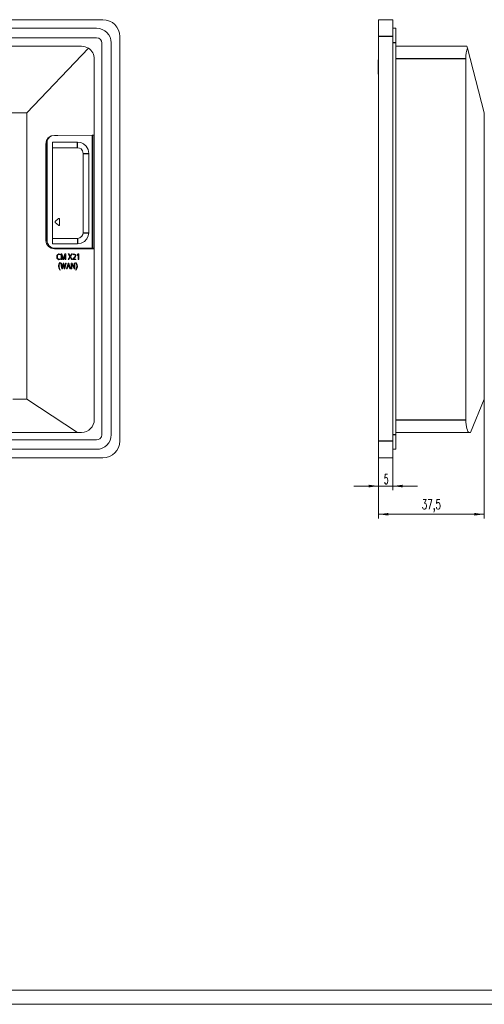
# Model space of a CAD drawing. Header units: millimetres. Extents: x 0 to 841, y 0 to 594.
# Tile 4 of 9: x 262 to 427, y 0 to 349. Entities that reach past the tile are written whole.
import ezdxf

# ---------------------------------------------------------------- set-up
doc = ezdxf.new("R2010")
doc.units = ezdxf.units.MM
for name, color, linetype in [('1', 7, 'Continuous'), ('106', 7, 'Continuous'), ('201', 7, 'Continuous')]:
    doc.layers.add(name, color=color, linetype=linetype)
doc.styles.add('latin_extended', font='simplex.shx')
doc.dimstyles.get("Standard").update_dxf_attribs({"dimtxt": 0.18, "dimasz": 0.18, "dimexe": 0.18, "dimexo": 0.0625, "dimgap": 0.09, "dimtad": 0, "dimtih": 1, "dimtoh": 1, "dimdec": 4, "dimzin": 0, "dimdsep": 46, "dimtxsty": 'Standard', "dimcen": 0.09, "dimadec": 0, "dimazin": 0, "dimtfac": 1, "dimtdec": 4, "dimtofl": 0, "dimtmove": 0, "dimatfit": 3, "dimfxl": 1, "dimtolj": 1, "dimtzin": 0, "dimarcsym": 0})

# ---------------------------------------------------------------- blocks, each defined once
blk = doc.blocks.new('_U2')
at = {"layer": '106', "color": 7, "lineweight": 13}
for p, q in [((394.002572, 199.77589), (394.002572, 182.27595)), ((389.002572, 195.466765), (389.002572, 182.27595)), ((380.252572, 183.77595), (402.752572, 183.77595))]:
    blk.add_line(p, q, dxfattribs=at)
at = {"layer": '106', "color": 7, "lineweight": 25}
for points in [[(389.002572, 183.77595), (385.502573, 183.315166), (385.50257, 184.236734)], [(394.002572, 183.77595), (397.50257, 184.236734), (397.502573, 183.315166)]]:
    blk.add_solid(points, dxfattribs=at)
at = {"layer": '106', "color": 7, "linetype": 'Continuous', "lineweight": 18, "insert": (390.914388, 184.504503), "char_height": 3.5, "attachment_point": 7, "line_spacing_factor": 0.963855, "style": 'latin_extended'}
blk.add_mtext('\\W0.5404;5', dxfattribs=at)
blk = doc.blocks.new('_U3')
at = {"layer": '106', "color": 7, "lineweight": 13}
for p, q in [((426.502572, 214.621256), (426.502572, 172.27595)), ((389.002572, 195.994383), (389.002572, 172.27595)), ((389.002572, 173.77595), (426.502572, 173.77595))]:
    blk.add_line(p, q, dxfattribs=at)
at = {"layer": '106', "color": 7, "lineweight": 25}
for points in [[(389.002572, 173.77595), (392.50257, 174.236734), (392.502573, 173.315166)], [(426.502572, 173.77595), (423.002573, 173.315166), (423.00257, 174.236734)]]:
    blk.add_solid(points, dxfattribs=at)
at = {"layer": '106', "color": 7, "linetype": 'Continuous', "lineweight": 18, "insert": (404.273203, 174.504503), "char_height": 3.5, "attachment_point": 7, "line_spacing_factor": 0.963855, "style": 'latin_extended'}
blk.add_mtext('\\W0.6563;37,5', dxfattribs=at)

msp = doc.modelspace()

# ---------------------------------------------------------------- linework, layer by layer
at = {"layer": '1', "color": 7, "linetype": 'Continuous', "lineweight": 13}
for p, q in [((93.79714, 349.160293), (291.181543, 349.160293)), ((389.002572, 343.160293), (389.002572, 349.160293)), ((389.002572, 349.160293), (394.002572, 349.160293)), ((394.002572, 349.160293), (394.002572, 343.160293)), ((96.018087, 346.122744), (288.960599, 346.121095)), ((395.077233, 346.122744), (394.002572, 346.122744)), ((395.077233, 340.94597), (395.077233, 346.122744)), ((96.018085, 342.774249), (288.9606, 342.77425)), ((297.181543, 343.160293), (297.181543, 199.77589)), ((389.002572, 199.77589), (389.002572, 343.160293)), ((394.002572, 199.77589), (394.002572, 343.160293)), ((101.726906, 339.730527), (283.636177, 339.730527)), ((286.042423, 339.033155), (264.136177, 316.160593)), ((290.787909, 340.94597), (290.787907, 271.468091)), ((294.135724, 340.94597), (294.137363, 201.990213)), ((395.077233, 201.990213), (395.077233, 340.94597)), ((395.07739, 339.730527), (420.348172, 339.730527)), ((420.348172, 339.730527), (420.530264, 339.033155)), ((426.502572, 316.160593), (420.530264, 339.033155)), ((288.136177, 335.230527), (288.136177, 308.581831)), ((419.959443, 207.321256), (419.959443, 335.230527)), ((388.902715, 334.886447), (389.002571, 334.886447)), ((388.902715, 334.886447), (388.902715, 334.410004)), ((388.902715, 334.410004), (389.002571, 334.410004)), ((388.902716, 332.660401), (389.00257, 332.660401)), ((388.902716, 332.660401), (388.902716, 332.183959)), ((388.902716, 332.183959), (389.00257, 332.183959)), ((388.902728, 334.410004), (388.902728, 332.660401)), ((388.902728, 332.183959), (388.902728, 330.362889)), ((388.902714, 330.362889), (388.902714, 329.886447)), ((388.902714, 330.362889), (389.002571, 330.362889)), ((388.902714, 329.886447), (389.002571, 329.886447)), ((388.90293, 329.816304), (389.002571, 329.816304)), ((264.136177, 316.160593), (121.226906, 316.160593)), ((264.136177, 214.621256), (264.136177, 316.160593)), ((426.502572, 316.160593), (426.502572, 214.621256)), ((287.982538, 308.249413), (287.382561, 308.249413)), ((287.993595, 308.249413), (287.993595, 268.142339)), ((288.136177, 308.581831), (288.136177, 308.209209)), ((271.334724, 305.449413), (271.334724, 281.593521)), ((271.348394, 305.449413), (271.348394, 270.942339)), ((271.34054, 273.298991), (271.34054, 281.593521)), ((275.439297, 278.640345), (274.296484, 277.59315)), ((274.296484, 277.299362), (275.439297, 276.252167)), ((275.77314, 276.399061), (275.77314, 278.493451)), ((271.334724, 273.298991), (271.334724, 270.942339)), ((290.787907, 271.468091), (290.787909, 201.990213)), ((274.148501, 268.142339), (274.134618, 268.142339)), ((276.042395, 265.978635), (275.96797, 265.794834)), ((276.331579, 266.074657), (276.331543, 264.074811)), ((276.65308, 266.074663), (276.331577, 266.074657)), ((276.550615, 264.074815), (276.550645, 265.736606)), ((277.174281, 264.298525), (276.65308, 266.074663)), ((277.665224, 266.074681), (277.243228, 264.558242)), ((277.981499, 266.074686), (277.665224, 266.074681)), ((277.750074, 265.744696), (277.750044, 264.074836)), ((277.981464, 264.07484), (277.981499, 266.074686)), ((278.903614, 266.074632), (279.171369, 266.074637)), ((279.421467, 265.091828), (278.903614, 266.074632)), ((279.171369, 266.074637), (279.560816, 265.286559)), ((279.560816, 265.286559), (279.990861, 266.074652)), ((280.244858, 266.074656), (279.695925, 265.103827)), ((279.990861, 266.074652), (280.244858, 266.074656)), ((280.607399, 265.769045), (280.550534, 265.967949)), ((282.001628, 265.739311), (282.42214, 266.074801)), ((282.100401, 265.563633), (282.001628, 265.739311)), ((282.400616, 265.823277), (282.100401, 265.563633)), ((282.400585, 264.074955), (282.400616, 265.823277)), ((282.42214, 266.074801), (282.620751, 266.074805)), ((282.620751, 266.074805), (282.620715, 264.074959)), ((288.136177, 267.842572), (288.136177, 267.469951)), ((288.136177, 267.469951), (288.136177, 207.321256)), ((275.902185, 263.006002), (276.015443, 262.881501)), ((275.993369, 264.344677), (276.05049, 264.158694)), ((276.193141, 262.79685), (276.436716, 262.796855)), ((276.331543, 264.074811), (276.550616, 264.074815)), ((276.813646, 261.447168), (277.045089, 262.796866)), ((277.013399, 264.074823), (277.308019, 264.074828)), ((277.045089, 262.796866), (277.352388, 262.796871)), ((277.308019, 264.074828), (277.629724, 265.23087)), ((278.136285, 262.796878), (277.718479, 260.796943)), ((277.750044, 264.074836), (277.981464, 264.07484)), ((277.913248, 262.796881), (278.136276, 262.796885)), ((278.251559, 260.79847), (278.874945, 262.798327)), ((278.759921, 261.688162), (278.944166, 262.349245)), ((278.874945, 262.798327), (279.122239, 262.798332)), ((278.875003, 264.074786), (279.421467, 265.091828)), ((279.137467, 264.07479), (278.875003, 264.074786)), ((279.04978, 262.340935), (279.210582, 261.68817)), ((279.122239, 262.798332), (279.713099, 260.798496)), ((279.560809, 264.900982), (279.137467, 264.07479)), ((279.990825, 264.074806), (279.560809, 264.900982)), ((279.695925, 265.103827), (280.268105, 264.074811)), ((279.970059, 262.798241), (279.970024, 260.798395)), ((280.24694, 262.798246), (279.970058, 262.798241)), ((280.268105, 264.074811), (279.990825, 264.074806)), ((280.189096, 260.798399), (280.189125, 262.411354)), ((280.189125, 262.411354), (280.941499, 260.798412)), ((281.003272, 261.139879), (280.24694, 262.798246)), ((280.483121, 264.074638), (280.483124, 264.27748)), ((281.549907, 264.074657), (280.483121, 264.074638)), ((280.761462, 264.265491), (281.549911, 264.265505)), ((281.003301, 262.798259), (281.003272, 261.139879)), ((281.222405, 262.798263), (281.0033, 262.798259)), ((281.222369, 260.798417), (281.222405, 262.798263)), ((281.536078, 262.88246), (281.648356, 263.005584)), ((281.549911, 264.265505), (281.549907, 264.074657)), ((282.620715, 264.074959), (282.400586, 264.074955)), ((276.014747, 260.472372), (275.90258, 260.347443)), ((276.901474, 260.797017), (276.587859, 260.797011)), ((277.718479, 260.796943), (277.406152, 260.791435)), ((278.49215, 260.798474), (278.251559, 260.79847)), ((278.69783, 261.497313), (278.49215, 260.798474)), ((279.266853, 261.497323), (278.69783, 261.497313)), ((279.210582, 261.68817), (278.759921, 261.688162)), ((279.450988, 260.798491), (279.266853, 261.497323)), ((279.713099, 260.798496), (279.450988, 260.798491)), ((279.970024, 260.798395), (280.189097, 260.798399)), ((280.941499, 260.798412), (281.22237, 260.798417)), ((259.162088, 214.621256), (264.136177, 214.621256)), ((282.109231, 202.821256), (264.136177, 214.621256)), ((426.502572, 214.621256), (421.602572, 202.821256)), ((282.109231, 202.821256), (252.714739, 202.821256)), ((283.636177, 202.821256), (282.109231, 202.821256)), ((421.18628, 202.821256), (395.077603, 202.821256)), ((421.602572, 202.821256), (421.18628, 202.821256)), ((288.960599, 200.162903), (95.908359, 200.1662)), ((389.002572, 193.77589), (389.002572, 199.77589)), ((394.002572, 199.77589), (394.002572, 193.77589)), ((395.077233, 196.815087), (395.077233, 201.990213)), ((288.960599, 196.815087), (96.018087, 196.815087)), ((395.077233, 196.815087), (394.002572, 196.815087)), ((291.181543, 193.77589), (93.79714, 193.77589)), ((394.002572, 193.77589), (389.002572, 193.77589))]:
    msp.add_line(p, q, dxfattribs=at)
at = {"layer": '1', "color": 7, "linetype": 'Continuous', "lineweight": 25}
for p, q in [((394.002572, 343.160293), (389.002572, 343.160293)), ((395.077233, 340.94597), (394.002572, 340.94597)), ((419.959443, 335.230527), (395.077349, 335.230527)), ((287.382561, 308.249413), (287.382561, 268.142339)), ((287.982538, 308.249413), (287.982538, 268.142339)), ((271.348394, 305.449413), (271.334724, 305.449413)), ((271.334724, 270.942339), (271.348394, 270.942339)), ((395.077349, 207.321256), (419.959443, 207.321256)), ((389.002572, 199.77589), (394.002572, 199.77589))]:
    msp.add_line(p, q, dxfattribs=at)
at = {"layer": '1', "color": 7, "linetype": 'Continuous', "lineweight": 13}
for points in [[(288.9606, 342.77425), (289.738292, 342.599374), (290.367892, 342.110489), (290.679336, 341.564846), (290.787905, 340.94597)], [(388.902929, 334.960552), (388.902928, 334.960345), (388.902928, 334.957577), (388.902926, 334.919122)], [(388.902927, 329.882036), (388.902929, 329.819926), (388.90293, 329.816511), (388.90293, 329.81631), (388.90293, 329.816302), (388.90293, 329.8163), (388.90293, 329.8163), (388.90293, 329.8163)], [(288.136177, 308.209209), (275.232153, 308.137137), (274.022377, 308.135289), (272.832225, 307.951668), (271.806333, 307.305264), (271.115101, 306.286858), (270.887264, 305.062742), (270.887169, 303.797881), (270.887172, 302.533019), (270.887178, 301.268158), (270.887258, 291.149267), (270.88733, 270.911485)], [(288.136177, 267.843311), (288.136177, 290.448031), (288.136177, 308.208881)], [(273.336177, 305.766256), (273.336177, 303.766256), (273.336177, 271.626256), (273.336177, 269.626256)], [(273.336177, 305.766256), (282.145819, 305.766237)], [(282.136207, 303.772499), (273.336177, 303.772495)], [(284.14247, 301.766257), (283.951121, 302.62096), (283.415154, 303.312089), (282.817517, 303.652878), (282.136207, 303.772499)], [(282.145819, 305.766237), (283.28947, 305.596212), (284.347345, 305.099379), (285.221409, 304.311992), (285.904207, 303.108264), (286.136315, 301.766293)], [(284.142469, 273.626197), (284.14247, 301.766257)], [(286.136231, 301.766292), (286.136143, 273.607451)], [(271.34054, 281.593521), (271.086668, 281.593521), (270.887196, 281.593521)], [(274.296484, 277.59315), (274.232784, 277.425312), (274.296484, 277.299362)], [(275.77314, 278.493451), (275.74098, 278.60358), (275.654804, 278.677317), (275.54222, 278.691037), (275.439297, 278.640345)], [(275.439297, 276.252167), (275.54222, 276.201475), (275.654804, 276.215195), (275.74098, 276.288931), (275.77314, 276.399061)], [(271.34054, 273.298991), (271.086725, 273.298991), (270.887298, 273.298991)], [(282.136206, 271.620013), (282.990769, 271.811369), (283.682413, 272.347852), (284.023281, 272.945655), (284.142469, 273.626197)], [(286.136142, 273.607451), (285.965386, 272.470328), (285.468082, 271.413292), (284.682452, 270.541397), (283.484779, 269.86068), (282.145637, 269.626274)], [(270.88733, 270.911485), (271.137706, 269.711452), (271.834392, 268.719768), (272.852081, 268.09275), (274.019084, 267.916491), (278.724895, 267.908129), (288.136177, 267.842572)], [(273.336177, 271.620017), (282.136206, 271.620013)], [(282.145637, 269.626274), (273.336177, 269.626256)], [(287.382561, 268.142339), (279.971488, 268.142339), (274.148501, 268.142339)], [(276.05049, 264.158694), (275.593616, 264.046153), (275.151916, 264.197102), (274.884295, 264.593824), (274.811627, 265.07264), (274.888889, 265.550867), (275.150071, 265.951978), (275.589955, 266.103131), (276.042395, 265.978635)], [(275.96797, 265.794834), (275.667751, 265.907918), (275.359124, 265.841425), (275.104858, 265.430824), (275.061051, 264.938666), (275.201862, 264.46674), (275.608133, 264.236232)], [(276.550645, 265.736606), (276.805684, 264.804822), (277.013399, 264.074823)], [(277.629724, 265.23087), (277.699702, 265.517963), (277.750074, 265.744696)], [(280.483124, 264.27748), (281.091341, 265.00013), (281.30414, 265.423441), (281.313641, 265.663282), (281.184379, 265.858949), (280.884288, 265.907974), (280.607399, 265.769045)], [(280.550534, 265.967949), (280.885297, 266.092527), (281.237989, 266.068742), (281.458069, 265.915204), (281.553246, 265.65882), (281.468622, 265.208427), (281.224471, 264.817602), (280.761462, 264.265491)], [(286.636177, 267.856992), (286.636177, 268.142339)], [(287.982538, 268.142339), (287.979665, 268.142339), (287.938917, 268.142339), (287.382561, 268.142339)], [(275.90258, 260.347443), (275.506856, 261.04372), (275.412726, 261.849476), (275.5666, 262.468996), (275.902185, 263.006002)], [(275.608133, 264.236232), (275.830915, 264.273272), (275.993369, 264.344677)], [(276.015443, 262.881501), (275.711386, 262.236794), (275.644595, 261.521684), (275.754747, 260.968409), (276.014747, 260.472372)], [(276.587859, 260.797011), (276.366793, 261.916916), (276.193141, 262.79685)], [(276.436566, 262.796797), (276.547712, 262.191738), (276.619586, 261.800221), (276.691216, 261.408656), (276.748735, 261.014612)], [(277.188666, 262.546706), (277.098257, 261.950643), (277.032639, 261.566106), (276.967049, 261.181562), (276.901474, 260.797017)], [(277.243228, 264.558242), (277.203858, 264.413017), (277.174281, 264.298525)], [(277.406152, 260.791435), (277.275284, 261.773178), (277.188666, 262.546706)], [(277.352388, 262.796871), (277.482396, 261.8153), (277.572817, 261.042482)], [(277.641448, 261.45132), (277.793589, 262.204844), (277.913262, 262.79687)], [(278.944166, 262.349245), (278.977151, 262.474706), (279.000478, 262.573979)], [(279.000527, 262.573978), (279.027248, 262.443279), (279.04978, 262.340935)], [(281.536727, 260.471821), (281.840308, 261.116033), (281.907104, 261.831105), (281.795594, 262.38621), (281.536078, 262.88246)], [(281.648356, 263.005584), (282.044082, 262.309454), (282.138089, 261.503824), (281.984034, 260.884457), (281.648236, 260.347715)], [(276.748735, 261.014612), (276.782686, 261.25723), (276.813661, 261.447165)], [(277.572817, 261.042482), (277.608215, 261.271979), (277.641241, 261.451361)], [(281.648236, 260.347715), (281.585788, 260.417211), (281.536727, 260.471821)], [(290.787909, 201.990213), (290.625464, 201.237029), (290.1182, 200.576345), (289.551932, 200.261228), (288.960599, 200.162903)]]:
    msp.add_lwpolyline(points, dxfattribs=at)
at = {"layer": '1', "color": 7, "linetype": 'Continuous', "lineweight": 25}
for points in [[(282.136207, 303.772499), (282.141579, 304.888992), (282.145819, 305.766237)], [(284.14247, 301.766257), (285.259025, 301.766168), (286.136315, 301.766293)], [(284.142469, 273.626197), (285.258927, 273.61575), (286.136143, 273.607451)], [(282.136206, 271.620013), (282.145637, 269.626274)], [(395.077233, 201.990213), (394.475423, 201.990213), (394.002572, 201.990213)]]:
    msp.add_lwpolyline(points, dxfattribs=at)
at = {"layer": '1', "color": 7, "linetype": 'Continuous', "lineweight": 13}
for centre, radius, start, end in [((291.181543, 343.160293), 6, 0, 90), ((288.960599, 340.94597), 5.175125, 359.999998, 90), ((283.636177, 335.230527), 4.5, 57.67498, 90), ((283.636177, 335.230527), 4.5, 0, 57.67498), ((283.636177, 207.321256), 4.5, 270, 0), ((288.960599, 201.991863), 5.176776, 269.999997, 359.981736), ((291.181543, 199.77589), 6, 270, 360)]:
    msp.add_arc(centre, radius, start, end, dxfattribs=at)
for centre, major_axis, ratio, start_param, end_param in [((421.18628, 335.230527), (0, 4.5), 0.27263, 0.564178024, 1.5707963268), ((274.134618, 305.449413), (0, -2.8), 0.999962, 3.5874042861, 4.7123889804), ((274.148501, 305.449413), (2.800107, 0), 0.999962, 2.0443914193, 3.1415926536), ((274.134618, 270.942339), (0, -2.8), 0.999962, 4.7123889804, 6.2831853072), ((274.148501, 270.942339), (-2.800107, 0), 0.999962, 0, 1.5707963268), ((421.18628, 207.321256), (0, 4.5), 0.27263, 1.5707963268, 3.1415926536)]:
    msp.add_ellipse(centre, major_axis=major_axis, ratio=ratio, start_param=start_param, end_param=end_param, dxfattribs=at)
at = {"layer": '201', "color": 7, "linetype": 'Continuous', "lineweight": 18}
for p, q in [((5, 5), (836, 5)), ((0, 0), (841, 0))]:
    msp.add_line(p, q, dxfattribs=at)

# ---------------------------------------------------------------- dimensions: what is measured, and where the dimension line sits
at = {"layer": '106', "color": 7, "linetype": 'Continuous', "lineweight": 18}
for base, p1, p2, picture, middle in [((426.502572, 173.77595), (389.002572, 195.994383), (426.502572, 214.621256), '_U3', (407.752572, 173.77595)), ((394.002572, 183.77595), (389.002572, 195.466765), (394.002572, 199.77589), '_U2', (391.502572, 183.77595))]:
    dim = msp.add_linear_dim(base=base, p1=p1, p2=p2, dimstyle='Standard', override={"dimtxt": 3.5, "dimasz": 3.5, "dimexe": 1.5, "dimexo": 0, "dimgap": 1.75, "dimtad": 1, "dimtih": 1, "dimtoh": 0, "dimdec": 2, "dimlfac": 1, "dimzin": 8, "dimdsep": 44, "dimlunit": 2, "dimtxsty": 'latin_extended', "dimsah": 1, "dimse1": 0, "dimse2": 0, "dimsd1": 0, "dimsd2": 0, "dimclrd": 7, "dimclre": 7, "dimclrt": 7, "dimtol": 0, "dimtm": -0.2, "dimtfac": 0.714286, "dimtdec": 2, "dimtofl": 1, "dimtmove": 0, "dimtzin": 8, "dimlwd": 13, "dimlwe": 13}, dxfattribs=at)
    dim.commit()
    dim.dimension.update_dxf_attribs({"geometry": picture, "text_midpoint": middle, "dimtype": 160})

doc.saveas('drawing.dxf')
